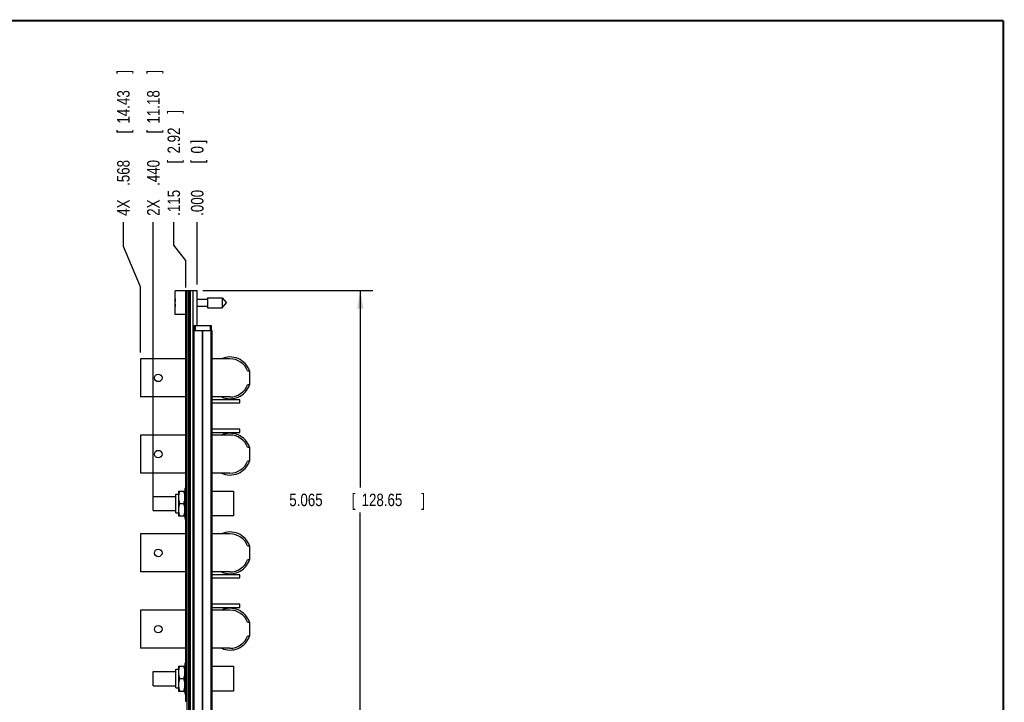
# Model space of a CAD drawing. Header units: inches. Extents: x 0.2 to 16.8, y 0.1 to 10.8.
# Tile 10 of 10: x 6.9 to 16.8, y 3.9 to 10.8. Entities that reach past the tile are written whole.
import ezdxf

# ---------------------------------------------------------------- set-up
doc = ezdxf.new("R2010")
doc.units = ezdxf.units.IN
doc.header["$LTSCALE"] = 0.935
doc.header["$MEASUREMENT"] = 0
doc.layers.get('0').update_dxf_attribs({"linetype": 'CONTINUOUS'})
doc.layers.add('DIMENSIONS', color=7, linetype='CONTINUOUS')
doc.styles.get("Standard").update_dxf_attribs({"font": 'txt', "width": 0.8})
doc.dimstyles.new('DIMSTYLE_1', dxfattribs={"dimtxt": 0.125, "dimasz": 0.18, "dimexe": 0.18, "dimexo": 0.0625, "dimgap": 0.09, "dimtad": 0, "dimtih": 1, "dimtoh": 1, "dimdec": 3, "dimzin": 4, "dimdsep": 46, "dimtxsty": 'STANDARD', "dimblk": '_FILLED', "dimblk1": '_FILLED', "dimblk2": '_FILLED', "dimcen": 0.09, "dimadec": 0, "dimazin": 0, "dimtp": 0.001, "dimtm": 0.001, "dimtfac": 1, "dimtdec": 3, "dimtofl": 0, "dimtmove": 0, "dimatfit": 3, "dimldrblk": '_FILLED', "dimfxl": 1, "dimtolj": 1, "dimtzin": 4, "dimarcsym": 0})
doc.dimstyles.new('DIMSTYLE_2', dxfattribs={"dimtxt": 0.125, "dimasz": 0.18, "dimexe": 0.18, "dimexo": 0.0625, "dimgap": 0.09, "dimtad": 0, "dimtih": 1, "dimtoh": 1, "dimdec": 3, "dimzin": 4, "dimdsep": 46, "dimtxsty": 'STANDARD', "dimblk": '_FILLED', "dimblk1": '_FILLED', "dimblk2": '_FILLED', "dimcen": 0.09, "dimadec": 0, "dimazin": 0, "dimtp": 0.001, "dimtm": 0.001, "dimtfac": 1, "dimtdec": 3, "dimtofl": 0, "dimtmove": 0, "dimatfit": 3, "dimldrblk": '_FILLED', "dimfxl": 1, "dimtolj": 1, "dimtzin": 4, "dimarcsym": 0})

# ---------------------------------------------------------------- blocks, each defined once
blk = doc.blocks.new('_FILLED')
at = {"color": 0, "linetype": 'BYBLOCK'}
blk.add_solid([(0, 0), (-1, 0.174), (-1, -0.174)], dxfattribs=at)
blk = doc.blocks.new('*D0')
at = {"layer": 'DIMENSIONS', "color": 2, "linetype": 'CONTINUOUS'}
for p, q in [((8.7226, 8.0519), (10.4261, 8.0519)), ((10.3011, 8.0519), (10.3011, 6.0785)), ((10.3011, 2.987), (10.3011, 5.8285)), ((8.7256, 2.987), (10.4261, 2.987))]:
    blk.add_line(p, q, dxfattribs=at)
at = {"layer": 'DIMENSIONS', "color": 2, "linetype": 'CONTINUOUS', "xscale": 0.18, "yscale": 0.18, "zscale": 0.18}
for p, rotation in [((10.3011, 8.0519), 90), ((10.3011, 2.987), 270)]:
    blk.add_blockref('_FILLED', p, dxfattribs=dict(at, rotation=rotation))
at = {"layer": 'DIMENSIONS', "color": 2, "linetype": 'CONTINUOUS', "width": 0.8}
for s, p in [('[', (10.2136, 5.891)), (']', (10.9136, 5.891)), ('5.065', (9.5886, 5.891)), ('128.65', (10.3136, 5.891))]:
    blk.add_text(s, height=0.125, dxfattribs=at).set_placement(p)
blk = doc.blocks.new('*D1')
at = {"layer": 'DIMENSIONS', "color": 2, "linetype": 'CONTINUOUS'}
for p, q in [((8.4305, 8.5092), (8.4305, 8.7394)), ((8.5501, 8.3536), (8.4305, 8.5092)), ((8.5501, 8.0844), (8.5501, 8.3536))]:
    blk.add_line(p, q, dxfattribs=at)
at = {"layer": 'DIMENSIONS', "color": 2, "linetype": 'CONTINUOUS', "width": 0.8}
for s, p in [(']', (8.493, 9.8269)), ('2.92', (8.493, 9.4269)), ('[', (8.493, 9.3269)), ('.115', (8.493, 8.8019))]:
    blk.add_text(s, height=0.125, rotation=90, dxfattribs=at).set_placement(p)
blk = doc.blocks.new('*D2')
at = {"layer": 'DIMENSIONS', "color": 2, "linetype": 'CONTINUOUS'}
for p, q in [((7.9247, 8.4936), (7.9247, 8.7394)), ((8.0971, 8.0891), (7.9247, 8.4936)), ((8.0971, 7.4307), (8.0971, 8.0891))]:
    blk.add_line(p, q, dxfattribs=at)
at = {"layer": 'DIMENSIONS', "color": 2, "linetype": 'CONTINUOUS', "width": 0.8}
for s, p in [(']', (7.9872, 10.2269)), ('14.43', (7.9872, 9.7269)), ('[', (7.9872, 9.6269)), ('.568', (7.9872, 9.1019)), ('4X ', (7.9872, 8.8019))]:
    blk.add_text(s, height=0.125, rotation=90, dxfattribs=at).set_placement(p)
blk = doc.blocks.new('*D3')
at = {"layer": 'DIMENSIONS', "color": 2, "linetype": 'CONTINUOUS'}
blk.add_line((8.2251, 5.9797), (8.2251, 8.7394), dxfattribs=at)
at = {"layer": 'DIMENSIONS', "color": 2, "linetype": 'CONTINUOUS', "width": 0.8}
for s, p in [(']', (8.2876, 10.2269)), ('11.18', (8.2876, 9.7269)), ('[', (8.2876, 9.6269)), ('.440', (8.2876, 9.1019)), ('2X ', (8.2876, 8.8019))]:
    blk.add_text(s, height=0.125, rotation=90, dxfattribs=at).set_placement(p)
blk = doc.blocks.new('*D4')
at = {"layer": 'DIMENSIONS', "color": 2, "linetype": 'CONTINUOUS'}
blk.add_line((8.6651, 8.1144), (8.6651, 8.7394), dxfattribs=at)
at = {"layer": 'DIMENSIONS', "color": 2, "linetype": 'CONTINUOUS', "width": 0.8}
for s, p in [(']', (8.7276, 9.5269)), ('0', (8.7276, 9.4269)), ('[', (8.7276, 9.3269)), ('.000', (8.7276, 8.8019))]:
    blk.add_text(s, height=0.125, rotation=90, dxfattribs=at).set_placement(p)

msp = doc.modelspace()

# ---------------------------------------------------------------- linework, layer by layer
at = {"color": 7, "linetype": 'CONTINUOUS'}
for p, q in [((8.4451, 7.8114), (8.4451, 8.0484)), ((8.5651, 8.0484), (8.4451, 8.0484)), ((8.5501, 3.9319), (8.5501, 8.0419)), ((8.5651, 8.0419), (8.5501, 8.0419)), ((8.5651, 8.0219), (8.5501, 8.0219)), ((8.5651, 3.6089), (8.5651, 8.0519)), ((8.5651, 8.0519), (8.6651, 8.0519)), ((8.5771, 8.0519), (8.5771, 3.6089)), ((8.5831, 8.0519), (8.5831, 3.6089)), ((8.5951, 8.0519), (8.5951, 3.6089)), ((8.6243, 3.6089), (8.6243, 8.0519)), ((8.6601, 8.0519), (8.6601, 7.7019)), ((8.6651, 7.7019), (8.6651, 8.0519)), ((8.4451, 7.9436), (8.443, 7.9436)), ((8.443, 7.9161), (8.4451, 7.9161)), ((8.6651, 7.9649), (8.7688, 7.9649)), ((8.7688, 7.9791), (8.7688, 7.8806)), ((8.7688, 7.9791), (8.9168, 7.9791)), ((8.9168, 7.9791), (8.9168, 7.8806)), ((8.9168, 7.9791), (8.9581, 7.9299)), ((8.9168, 7.8806), (8.9581, 7.9299)), ((8.5501, 7.8114), (8.4451, 7.8114)), ((8.6651, 7.8948), (8.7688, 7.8948)), ((8.7688, 7.8806), (8.9168, 7.8806)), ((8.6651, 7.7174), (8.6601, 7.7174)), ((8.6261, 3.6519), (8.6261, 7.6519)), ((8.6261, 7.6519), (8.8141, 7.6519)), ((8.635, 3.6519), (8.635, 7.6519)), ((8.6351, 7.7019), (8.6351, 7.6519)), ((8.6351, 7.7019), (8.8051, 7.7019)), ((8.6451, 7.7019), (8.6451, 7.6519)), ((8.7169, 3.6519), (8.7169, 7.6519)), ((8.7232, 3.6519), (8.7232, 7.6519)), ((8.7951, 7.7019), (8.7951, 7.6519)), ((8.8051, 7.7019), (8.8051, 7.6519)), ((8.8051, 3.6519), (8.8051, 7.6519)), ((8.8141, 3.6519), (8.8141, 7.6519)), ((8.0971, 7.3682), (8.0971, 6.9862)), ((8.5501, 7.3682), (8.0971, 7.3682)), ((8.9931, 7.3682), (8.8141, 7.3682)), ((9.1703, 7.2485), (9.1901, 7.2485)), ((9.1901, 7.2485), (9.1901, 7.1059)), ((9.1901, 7.1059), (9.1703, 7.1059)), ((8.5501, 6.9862), (8.0971, 6.9862)), ((8.9931, 6.9862), (8.8141, 6.9862)), ((9.0921, 6.9577), (8.8141, 6.9577)), ((8.8141, 6.9257), (9.0921, 6.9257)), ((9.0921, 6.9257), (9.0921, 6.9577)), ((9.0921, 6.6627), (8.8141, 6.6627)), ((8.8141, 6.6307), (9.0921, 6.6307)), ((9.0921, 6.6307), (9.0921, 6.6627)), ((8.0971, 6.6032), (8.0971, 6.2212)), ((8.5501, 6.6032), (8.0971, 6.6032)), ((8.9931, 6.6032), (8.8141, 6.6032)), ((9.1703, 6.4835), (9.1901, 6.4835)), ((9.1901, 6.4835), (9.1901, 6.3409)), ((9.1901, 6.3409), (9.1703, 6.3409)), ((8.5501, 6.2212), (8.0971, 6.2212)), ((8.9931, 6.2212), (8.8141, 6.2212)), ((8.4771, 6.0412), (8.4776, 6.0422)), ((8.4771, 6.0412), (8.4771, 5.7932)), ((8.4776, 6.0422), (8.5395, 6.0422)), ((8.5395, 6.0422), (8.5401, 6.0412)), ((8.5401, 6.0702), (8.5401, 5.7642)), ((8.5401, 6.0702), (8.5501, 6.0702)), ((8.8141, 6.0422), (9.0301, 6.0422)), ((9.0301, 6.0422), (9.0301, 5.7922)), ((8.2251, 5.8457), (8.2251, 5.9887)), ((8.2251, 5.9887), (8.4501, 5.9887)), ((8.4501, 5.8242), (8.4501, 6.0102)), ((8.4501, 6.0102), (8.4771, 6.0102)), ((8.2251, 5.8457), (8.4501, 5.8457)), ((8.4888, 5.9172), (8.5283, 5.9172)), ((8.4501, 5.8242), (8.4771, 5.8242)), ((8.4771, 5.7932), (8.4776, 5.7922)), ((8.4776, 5.7922), (8.5395, 5.7922)), ((8.5395, 5.7922), (8.5401, 5.7932)), ((8.5401, 5.7642), (8.5501, 5.7642)), ((9.0301, 5.7922), (8.8141, 5.7922)), ((8.0971, 5.6132), (8.0971, 5.2312)), ((8.5501, 5.6132), (8.0971, 5.6132)), ((8.9931, 5.6132), (8.8141, 5.6132)), ((9.1703, 5.4935), (9.1901, 5.4935)), ((9.1901, 5.4935), (9.1901, 5.3509)), ((9.1901, 5.3509), (9.1703, 5.3509)), ((8.5501, 5.2312), (8.0971, 5.2312)), ((8.9931, 5.2312), (8.8141, 5.2312)), ((9.0921, 5.2027), (8.8141, 5.2027)), ((8.8141, 5.1707), (9.0921, 5.1707)), ((9.0921, 5.1707), (9.0921, 5.2027)), ((8.5501, 4.8482), (8.0971, 4.8482)), ((8.0971, 4.8482), (8.0971, 4.4662)), ((9.0921, 4.9077), (8.8141, 4.9077)), ((8.8141, 4.8757), (9.0921, 4.8757)), ((8.9931, 4.8482), (8.8141, 4.8482)), ((9.0921, 4.8757), (9.0921, 4.9077)), ((9.1703, 4.7285), (9.1901, 4.7285)), ((9.1901, 4.7285), (9.1901, 4.5859)), ((9.1901, 4.5859), (9.1703, 4.5859)), ((8.5501, 4.4662), (8.0971, 4.4662)), ((8.9931, 4.4662), (8.8141, 4.4662)), ((8.4501, 4.2552), (8.4771, 4.2552)), ((8.4501, 4.0692), (8.4501, 4.2552)), ((8.4771, 4.2862), (8.4776, 4.2872)), ((8.4771, 4.2862), (8.4771, 4.0382)), ((8.4776, 4.2872), (8.5395, 4.2872)), ((8.5395, 4.2872), (8.5401, 4.2862)), ((8.5401, 4.3152), (8.5501, 4.3152)), ((8.5401, 4.3152), (8.5401, 4.0092)), ((8.8141, 4.2872), (9.0301, 4.2872)), ((9.0301, 4.2872), (9.0301, 4.0372)), ((8.2251, 4.2337), (8.4501, 4.2337)), ((8.2251, 4.0907), (8.2251, 4.2337)), ((8.4888, 4.1622), (8.5283, 4.1622)), ((8.2251, 4.0907), (8.4501, 4.0907)), ((8.4501, 4.0692), (8.4771, 4.0692)), ((8.4771, 4.0382), (8.4776, 4.0372)), ((8.4776, 4.0372), (8.5395, 4.0372)), ((8.5395, 4.0372), (8.5401, 4.0382)), ((8.5401, 4.0092), (8.5501, 4.0092)), ((8.5651, 3.9519), (8.5501, 3.9519)), ((9.0301, 4.0372), (8.8141, 4.0372)), ((8.5651, 3.9319), (8.5501, 3.9319))]:
    msp.add_line(p, q, dxfattribs=at)
at = {"color": 7, "linetype": 'CONTINUOUS', "const_width": 0.02}
for points in [[(16.75, 10.7586), (0.25, 10.7586)], [(16.75, 0.2586), (16.75, 10.7586)]]:
    msp.add_lwpolyline(points, dxfattribs=at)
at = {"color": 7, "linetype": 'CONTINUOUS'}
for centre in [(8.2751, 7.1772), (8.2751, 6.4122), (8.2751, 5.4222), (8.2751, 4.6572)]:
    msp.add_circle(centre, 0.038, dxfattribs=at)
for centre, radius, start, end in [((8.7554, 7.9299), 0.3127, 172.94319, 177.47432), ((8.7554, 7.9299), 0.3127, 182.52568, 187.0613), ((8.9931, 7.1772), 0.2095, 19.89226, 114.13433), ((8.9931, 7.1772), 0.191, 21.91365, 90), ((8.9931, 7.1772), 0.2095, 245.86565, 340.10774), ((8.9931, 7.1772), 0.191, 270, 338.08635), ((8.9931, 6.4122), 0.2095, 19.89226, 114.13433), ((8.9931, 6.4122), 0.191, 21.91365, 90), ((8.9931, 6.4122), 0.2095, 245.86565, 340.10774), ((8.9931, 6.4122), 0.191, 270, 338.08635), ((8.9931, 5.4222), 0.2095, 19.89226, 114.13433), ((8.9931, 5.4222), 0.191, 21.91365, 90), ((8.9931, 5.4222), 0.2095, 245.86565, 340.10774), ((8.9931, 5.4222), 0.191, 270, 338.08635), ((8.9931, 4.6572), 0.2095, 19.89226, 114.13433), ((8.9931, 4.6572), 0.191, 21.91365, 90), ((8.9931, 4.6572), 0.2095, 245.86565, 340.10774), ((8.9931, 4.6572), 0.191, 270, 338.08635)]:
    msp.add_arc(centre, radius, start, end, dxfattribs=at)
for points in [[(8.4888, 6.0422), (8.4874, 6.0381), (8.4849, 6.0299), (8.4818, 6.0174), (8.4794, 6.0049), (8.478, 5.9924), (8.4775, 5.9797), (8.478, 5.9671), (8.4794, 5.9545), (8.4818, 5.942), (8.4849, 5.9295), (8.4874, 5.9213), (8.4888, 5.9172)], [(8.5283, 6.0422), (8.5297, 6.0381), (8.5322, 6.0299), (8.5354, 6.0174), (8.5377, 6.0049), (8.5392, 5.9924), (8.5396, 5.9797), (8.5392, 5.9671), (8.5377, 5.9545), (8.5354, 5.942), (8.5322, 5.9295), (8.5297, 5.9213), (8.5283, 5.9172)], [(8.4888, 5.9172), (8.4874, 5.9131), (8.4849, 5.9049), (8.4818, 5.8924), (8.4794, 5.8799), (8.478, 5.8674), (8.4775, 5.8547), (8.478, 5.8421), (8.4794, 5.8295), (8.4818, 5.817), (8.4849, 5.8045), (8.4874, 5.7963), (8.4888, 5.7922)], [(8.5283, 5.9172), (8.5297, 5.9131), (8.5322, 5.9049), (8.5354, 5.8924), (8.5377, 5.8799), (8.5392, 5.8674), (8.5396, 5.8547), (8.5392, 5.8421), (8.5377, 5.8295), (8.5354, 5.817), (8.5322, 5.8045), (8.5297, 5.7963), (8.5283, 5.7922)], [(8.4888, 4.2872), (8.4874, 4.2831), (8.4849, 4.2749), (8.4818, 4.2624), (8.4794, 4.2499), (8.478, 4.2374), (8.4775, 4.2247), (8.478, 4.2121), (8.4794, 4.1995), (8.4818, 4.187), (8.4849, 4.1745), (8.4874, 4.1663), (8.4888, 4.1622)], [(8.5283, 4.2872), (8.5297, 4.2831), (8.5322, 4.2749), (8.5354, 4.2624), (8.5377, 4.2499), (8.5392, 4.2374), (8.5396, 4.2247), (8.5392, 4.2121), (8.5377, 4.1995), (8.5354, 4.187), (8.5322, 4.1745), (8.5297, 4.1663), (8.5283, 4.1622)], [(8.4888, 4.1622), (8.4874, 4.1581), (8.4849, 4.1499), (8.4818, 4.1374), (8.4794, 4.1249), (8.478, 4.1124), (8.4775, 4.0997), (8.478, 4.0871), (8.4794, 4.0745), (8.4818, 4.062), (8.4849, 4.0495), (8.4874, 4.0413), (8.4888, 4.0372)], [(8.5283, 4.1622), (8.5297, 4.1581), (8.5322, 4.1499), (8.5354, 4.1374), (8.5377, 4.1249), (8.5392, 4.1124), (8.5396, 4.0997), (8.5392, 4.0871), (8.5377, 4.0745), (8.5354, 4.062), (8.5322, 4.0495), (8.5297, 4.0413), (8.5283, 4.0372)]]:
    msp.add_open_spline(points, degree=3, knots=[0, 0, 0, 0, 0.102026, 0.20215, 0.301632, 0.40087, 0.5, 0.59913, 0.698368, 0.79785, 0.897974, 1, 1, 1, 1], dxfattribs=at)

# ---------------------------------------------------------------- dimensions: what is measured, and where the dimension line sits
at = {"layer": 'DIMENSIONS', "color": 2, "linetype": 'CONTINUOUS'}
for feature_location, offset, dtype, text, picture, middle in [((8.0971, 7.4307), (-0.1723, 1.3087), 0, '4X <>', '*D2', (7.9247, 9.5644)), ((8.2251, 5.9797), (0, 2.7596), 1, '2X <>', '*D3', (8.2251, 9.5644))]:
    dim = msp.add_ordinate_dim(feature_location=feature_location, offset=offset, dtype=dtype, origin=(8.6651, 8.0519), text=text, dimstyle='DIMSTYLE_2', dxfattribs=at)
    dim.commit()
    dim.dimension.update_dxf_attribs({"geometry": picture, "text_midpoint": middle})
for feature_location, offset, dtype, picture, middle in [((8.5500586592, 8.0843600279), (-0.119601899, 0.655), 0, '*D1', (8.4304567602, 9.3643600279)), ((8.6650586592, 8.1143600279), (0, 0.625), 1, '*D4', (8.6650586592, 9.2143600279))]:
    dim = msp.add_ordinate_dim(feature_location=feature_location, offset=offset, dtype=dtype, origin=(8.6650586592, 8.0518600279), dimstyle='DIMSTYLE_2', dxfattribs=at)
    dim.commit()
    dim.dimension.update_dxf_attribs({"geometry": picture, "text_midpoint": middle})
dim = msp.add_linear_dim(base=(10.3011, 8.0519), p1=(8.7256, 2.987), p2=(8.7226, 8.0519), angle=90, dimstyle='DIMSTYLE_1', dxfattribs=at)
dim.commit()
dim.dimension.update_dxf_attribs({"geometry": '*D0', "text_midpoint": (10.3011, 5.9535), "dimtype": 160})

doc.saveas('drawing.dxf')
